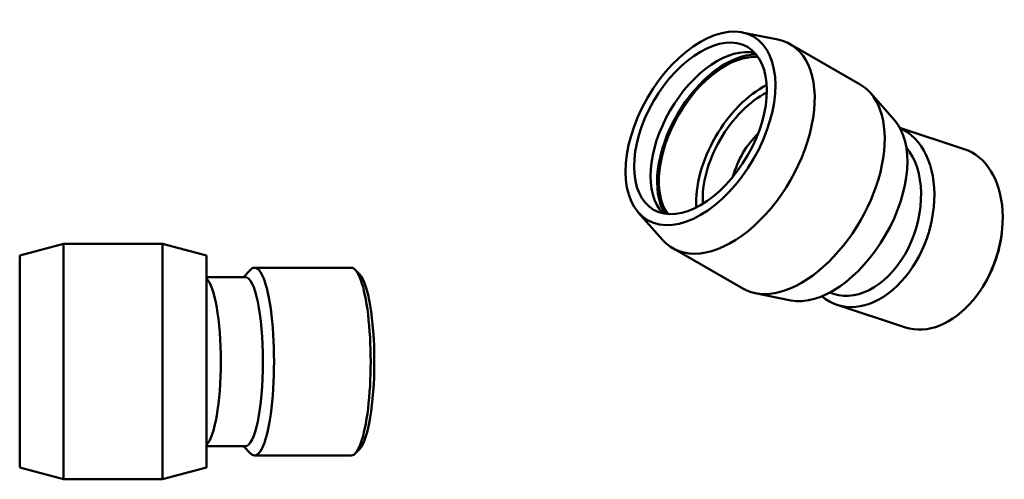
# Model space of a CAD drawing. Header units: millimetres. Extents: x -136 to 1498, y -612 to 1239.
# Tile 6 of 6: x 318 to 1498, y 689 to 1239. Entities that reach past the tile are written whole.
import ezdxf

# ---------------------------------------------------------------- set-up
doc = ezdxf.new("R2010")
doc.units = ezdxf.units.MM
doc.layers.add('Visible (ANSI)', color=7, linetype='Continuous', lineweight=50)

msp = doc.modelspace()

# ---------------------------------------------------------------- linework, layer by layer
at = {"layer": 'Visible (ANSI)'}
for p, q in [((1184.173, 1224.084), (1226.86, 1215.475)), ((1241.586, 1209.968), (1325.484, 1161.654)), ((1366.51, 1119.083), (1337.639, 1151.682)), ((1450.152, 1084.433), (1372.945, 1109.919)), ((1059.833, 1008.163), (1088.704, 975.563)), ((1495.557, 989.142), (1495.707, 991.107)), ((318.469, 956.722), (370.969, 970.822)), ((370.969, 688.822), (370.969, 970.822)), ((370.969, 970.822), (489.619, 970.822)), ((489.619, 688.822), (489.619, 970.822)), ((542.119, 956.722), (489.619, 970.822)), ((318.469, 702.922), (318.469, 956.722)), ((542.119, 702.922), (542.119, 956.722)), ((1100.859, 965.591), (1184.757, 917.278)), ((586.521, 931.072), (594.817, 939.751)), ((715.562, 942.322), (599.788, 942.322)), ((725.801, 934.24), (720.534, 939.751)), ((588.784, 931.072), (542.119, 931.072)), ((1472.833, 920.306), (1471.785, 918.637)), ((1242.17, 903.162), (1199.483, 911.77)), ((1293.503, 911.049), (1288.993, 912.537)), ((1379.621, 870.773), (1297.757, 897.797)), ((588.784, 728.572), (542.119, 728.572)), ((586.521, 728.572), (594.817, 719.893)), ((725.801, 725.404), (720.534, 719.893)), ((715.562, 717.322), (599.788, 717.322)), ((318.469, 702.922), (370.969, 688.822)), ((542.119, 702.922), (489.619, 688.822)), ((370.969, 688.822), (489.619, 688.822))]:
    msp.add_line(p, q, dxfattribs=at)
for major_axis in [(63.327, 109.969), (56.141, 97.491)]:
    msp.add_ellipse((1134.099, 1109.157), major_axis=major_axis, ratio=0.57809312, dxfattribs=at)
for centre, major_axis, ratio, start_param, end_param in [((1171.222, 1087.78), (70.364, 122.188), 0.57809312, 2.95014984, 6.47462812), ((1153.898, 1097.756), (-56.141, -97.491), 0.57809312, 3.31816037, 6.1066176), ((1163.798, 1092.055), (-57.626, -100.069), 0.57809312, 3.45283111, 5.97194685), ((1163.798, 1092.055), (-56.141, -97.491), 0.57809312, 3.408218, 6.01655996), ((1208.346, 1066.402), (56.141, 97.491), 0.57809312, 0.71908147, 2.42251118), ((1255.121, 1039.466), (70.364, 122.188), 0.57809312, 3.14159265, 6.28318531), ((1208.346, 1066.402), (50.527, 87.742), 0.57809312, 0.70989896, 2.43169369), ((1292.244, 1018.088), (63.327, 109.969), 0.57809312, 3.33303547, 6.09174249), ((1333.022, 1004.627), (-35.265, -106.83), 0.68518877, 6.01388638, 9.35754612), ((1229.521, 1038.793), (-26.405, -79.991), 0.68518877, 4.04361224, 4.78081062), ((1325.241, 1007.195), (-31.739, -96.147), 0.68518877, 0, 2.73027163), ((1414.887, 977.603), (35.265, 106.83), 0.68518877, 3.14159265, 6.28318531), ((1418.788, 976.315), (33.497, 101.474), 0.68518877, 4.36634254, 5.05843542), ((599.788, 829.822), (0, -112.5), 0.20791169, 6.06899474, 9.63896853), ((715.562, 829.822), (0, 112.5), 0.20791169, 3.14159265, 6.28318531), ((721.079, 829.822), (0, -106.86), 0.20791169, 0.21419057, 2.92740209), ((538.295, 829.822), (0, -101.25), 0.20791169, 0.18264186, 2.9589508), ((588.784, 829.822), (0, -101.25), 0.20791169, 0, 3.14159265)]:
    msp.add_ellipse(centre, major_axis=major_axis, ratio=ratio, start_param=start_param, end_param=end_param, dxfattribs=at)

doc.saveas('drawing.dxf')
